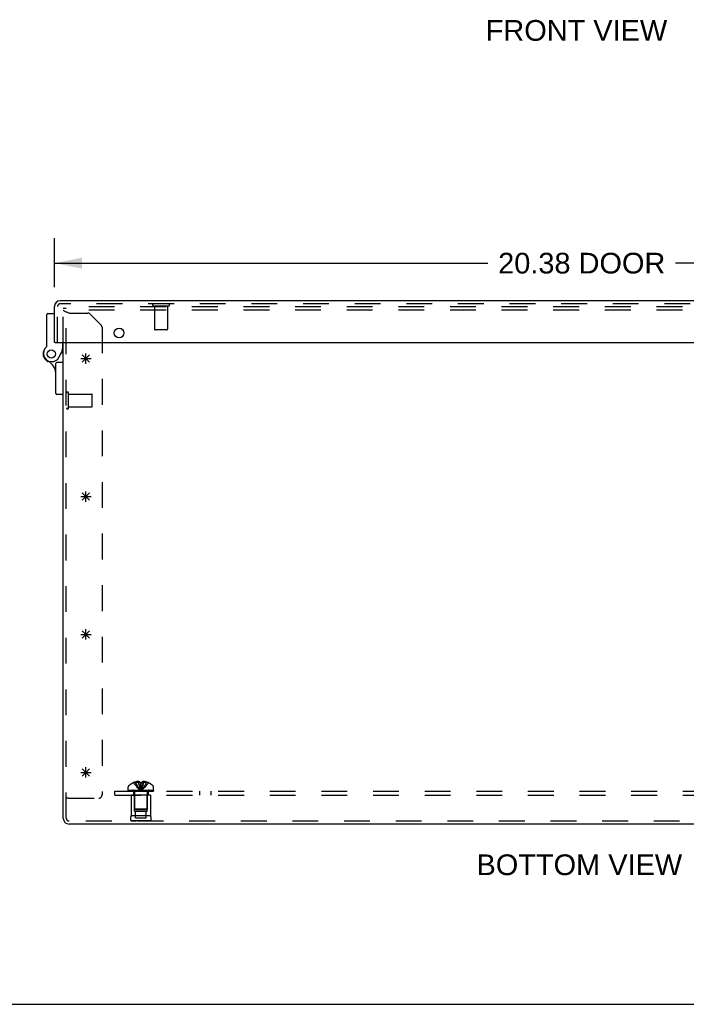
# Model space of a CAD drawing. Header units: inches. Extents: x 0 to 90.7, y 0 to 58.7.
# Tile 1 of 14: x 20.2 to 33.1, y 0 to 19. Entities that reach past the tile are written whole.
import ezdxf

# ---------------------------------------------------------------- set-up
doc = ezdxf.new("R2010")
doc.units = ezdxf.units.IN
doc.header["$LTSCALE"] = 4.986667
doc.header["$MEASUREMENT"] = 0
doc.linetypes.add('HIDDEN', pattern=[0.2, 0.1, -0.1])
doc.layers.get('0').update_dxf_attribs({"linetype": 'CONTINUOUS'})
for name, color, linetype in [('DEFAULT_2', 8, 'HIDDEN'), ('DIMENSIONS', 7, 'CONTINUOUS'), ('DOOR_ASSEMBLY', 7, 'CONTINUOUS'), ('SPOTWELDS', 7, 'CONTINUOUS'), ('SUBPANEL', 7, 'CONTINUOUS')]:
    doc.layers.add(name, color=color, linetype=linetype)
doc.styles.get("Standard").update_dxf_attribs({"font": 'arial.ttf'})
doc.dimstyles.new('DIMSTYLE_1', dxfattribs={"dimtxt": 0.4, "dimasz": 0.533333, "dimexe": 0.09, "dimexo": 0.07, "dimgap": 0.0375, "dimtad": 0, "dimtih": 1, "dimtoh": 1, "dimzin": 4, "dimdsep": 46, "dimtxsty": 'Standard', "dimblk": '_FILLED', "dimblk1": '_FILLED', "dimblk2": '_FILLED', "dimcen": 0.09, "dimadec": 3, "dimazin": 1, "dimtfac": 1, "dimtdec": 3, "dimtofl": 0, "dimtmove": 0, "dimatfit": 3, "dimldrblk": '_FILLED', "dimfxl": 0, "dimtolj": 1, "dimtzin": 4, "dimarcsym": 0})

# ---------------------------------------------------------------- blocks, each defined once
blk = doc.blocks.new('_FILLED')
at = {"color": 0, "linetype": 'ByBlock'}
blk.add_solid([(0, 0), (-1, 0.2), (-1, -0.2)], dxfattribs=at)
blk = doc.blocks.new('*D9')
at = {"layer": 'DIMENSIONS', "color": 2, "linetype": 'Continuous'}
for p, q in [((20.901, 13.865), (20.901, 14.81)), ((41.276, 13.865), (41.276, 14.81)), ((20.901, 14.33), (29.275, 14.33)), ((41.276, 14.33), (32.902, 14.33))]:
    blk.add_line(p, q, dxfattribs=at)
at = {"layer": 'DIMENSIONS', "color": 2, "linetype": 'Continuous', "xscale": 0.5333333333, "yscale": 0.5333333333, "zscale": 0.5333333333, "rotation": 180}
blk.add_blockref('_FILLED', (20.901, 14.33), dxfattribs=at)
at = {"layer": 'DIMENSIONS', "color": 2, "linetype": 'Continuous', "xscale": 0.5333333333, "yscale": 0.5333333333, "zscale": 0.5333333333}
blk.add_blockref('_FILLED', (41.276, 14.33), dxfattribs=at)
at = {"layer": 'DIMENSIONS', "color": 2, "linetype": 'Continuous', "insert": (31.089, 14.53), "char_height": 0.4, "width": 3.22677, "attachment_point": 2, "line_spacing_factor": 0.9}
blk.add_mtext('20.38 DOOR', dxfattribs=at)

msp = doc.modelspace()

# ---------------------------------------------------------------- linework, layer by layer
at = {"color": 3, "linetype": 'Continuous'}
for p, q in [((21.071, 3.596), (21.071, 12.793)), ((40.959, 3.484), (21.183, 3.484))]:
    msp.add_line(p, q, dxfattribs=at)
at = {"color": 7, "linetype": 'Continuous'}
msp.add_line((0, 0), (90.667, 0), dxfattribs=at)
at = {"color": 3, "linetype": 'Continuous'}
msp.add_arc((21.183, 3.596), 0.112, 180, 270, dxfattribs=at)
at = {"layer": 'DEFAULT_2', "color": 8, "linetype": 'HIDDEN'}
for p, q in [((21.071, 12.793), (21.071, 13.454)), ((21.131, 13.454), (21.071, 13.454)), ((21.131, 3.596), (21.131, 13.484)), ((41.011, 13.484), (21.131, 13.484)), ((41.011, 13.424), (21.131, 13.424)), ((21.183, 13.365), (21.545, 13.365)), ((21.803, 13.133), (21.59, 13.346)), ((21.821, 13.089), (21.821, 4.047)), ((21.174, 11.532), (21.174, 11.816)), ((21.174, 11.798), (21.621, 11.798)), ((21.631, 11.56), (21.631, 11.788)), ((21.174, 11.55), (21.621, 11.55)), ((22.325, 4.139), (22.325, 4.201)), ((22.431, 4.285), (22.431, 4.286)), ((22.432, 4.286), (22.431, 4.285)), ((22.553, 4.286), (22.432, 4.286)), ((22.467, 4.286), (22.467, 4.298)), ((22.521, 4.286), (22.521, 4.307)), ((22.553, 4.286), (22.553, 4.298)), ((22.553, 4.286), (22.553, 4.285)), ((22.587, 4.257), (22.584, 4.228)), ((22.589, 4.286), (22.587, 4.256)), ((22.589, 4.298), (22.589, 4.286)), ((22.589, 4.286), (22.589, 4.285)), ((22.71, 4.286), (22.589, 4.286)), ((22.621, 4.286), (22.621, 4.307)), ((22.676, 4.286), (22.676, 4.298)), ((22.711, 4.285), (22.71, 4.286)), ((22.712, 4.286), (22.711, 4.285)), ((22.817, 4.139), (22.817, 4.201)), ((22.325, 4.139), (22.817, 4.139)), ((22.325, 4.119), (22.325, 4.134)), ((22.325, 4.134), (22.817, 4.134)), ((22.325, 4.119), (22.817, 4.119)), ((22.333, 4.134), (22.333, 4.119)), ((22.351, 4.119), (22.351, 4.134)), ((22.372, 4.119), (22.372, 4.134)), ((22.378, 4.134), (22.378, 4.119)), ((22.383, 4.044), (22.383, 3.644)), ((22.759, 4.044), (22.383, 4.044)), ((22.384, 4.119), (22.384, 4.134)), ((22.403, 4.119), (22.403, 4.134)), ((22.413, 4.119), (22.413, 4.134)), ((22.431, 4.119), (22.431, 4.134)), ((22.446, 3.732), (22.446, 4.044)), ((22.447, 4.102), (22.447, 3.774)), ((22.454, 4.134), (22.454, 4.119)), ((22.465, 4.119), (22.465, 4.134)), ((22.5, 4.119), (22.5, 4.134)), ((22.504, 4.119), (22.504, 4.134)), ((22.568, 4.149), (22.571, 4.125)), ((22.568, 4.149), (22.571, 4.125)), ((22.638, 4.119), (22.638, 4.134)), ((22.642, 4.134), (22.642, 4.119)), ((22.677, 4.119), (22.677, 4.134)), ((22.688, 4.119), (22.688, 4.134)), ((22.695, 4.102), (22.695, 3.774)), ((22.696, 3.732), (22.696, 4.044)), ((22.711, 4.119), (22.711, 4.134)), ((22.729, 4.134), (22.729, 4.119)), ((22.739, 4.119), (22.739, 4.134)), ((22.759, 4.119), (22.759, 4.134)), ((22.759, 4.044), (22.759, 3.644)), ((22.764, 4.119), (22.764, 4.134)), ((22.77, 4.119), (22.77, 4.134)), ((22.791, 4.134), (22.791, 4.119)), ((22.809, 4.119), (22.809, 4.134)), ((22.817, 4.134), (22.817, 4.119)), ((21.171, 3.984), (21.131, 3.984)), ((21.171, 3.984), (21.758, 3.984)), ((22.759, 3.644), (22.383, 3.644)), ((22.446, 3.732), (22.696, 3.732)), ((22.457, 3.764), (22.447, 3.774)), ((22.695, 3.774), (22.447, 3.774)), ((22.457, 3.764), (22.685, 3.764)), ((22.47, 3.607), (22.47, 3.732)), ((22.673, 3.607), (22.673, 3.732)), ((22.685, 3.764), (22.695, 3.774)), ((40.959, 3.544), (21.183, 3.544)), ((22.759, 3.545), (22.383, 3.545)), ((22.383, 3.545), (22.471, 3.544)), ((22.47, 3.607), (22.673, 3.607)), ((22.759, 3.545), (22.671, 3.544))]:
    msp.add_line(p, q, dxfattribs=at)
for points in [[(21.183, 13.365), (21.168, 13.37), (21.154, 13.375), (21.14, 13.38), (21.127, 13.385), (21.115, 13.39), (21.104, 13.395), (21.094, 13.4), (21.086, 13.405), (21.08, 13.41), (21.075, 13.415), (21.072, 13.419), (21.071, 13.424)], [(22.431, 4.285), (22.451, 4.256), (22.472, 4.228), (22.494, 4.201), (22.518, 4.175), (22.544, 4.149), (22.571, 4.125)], [(22.521, 4.307), (22.516, 4.307), (22.511, 4.307), (22.506, 4.306), (22.501, 4.305), (22.495, 4.305), (22.49, 4.304), (22.484, 4.303), (22.479, 4.301), (22.473, 4.3), (22.467, 4.298)], [(22.467, 4.286), (22.481, 4.257), (22.497, 4.228), (22.514, 4.201), (22.532, 4.175), (22.551, 4.149), (22.571, 4.125)], [(22.553, 4.298), (22.549, 4.3), (22.545, 4.302), (22.541, 4.303), (22.537, 4.304), (22.533, 4.305), (22.529, 4.306), (22.525, 4.307), (22.521, 4.307)], [(22.521, 4.286), (22.528, 4.257), (22.536, 4.228), (22.544, 4.201), (22.552, 4.175), (22.562, 4.149), (22.571, 4.125)], [(22.553, 4.286), (22.556, 4.257), (22.558, 4.228), (22.561, 4.201), (22.564, 4.175), (22.568, 4.149)], [(22.553, 4.285), (22.559, 4.285), (22.565, 4.286), (22.571, 4.286), (22.577, 4.286)], [(22.553, 4.285), (22.556, 4.256), (22.558, 4.228), (22.561, 4.201), (22.564, 4.175)], [(22.621, 4.286), (22.614, 4.257), (22.606, 4.228), (22.598, 4.201), (22.59, 4.175), (22.581, 4.149), (22.571, 4.125)], [(22.676, 4.286), (22.661, 4.257), (22.645, 4.228), (22.628, 4.201), (22.61, 4.175), (22.591, 4.149), (22.571, 4.125)], [(22.711, 4.285), (22.692, 4.256), (22.671, 4.228), (22.648, 4.201), (22.624, 4.175), (22.598, 4.149), (22.571, 4.125)], [(22.584, 4.228), (22.581, 4.201), (22.578, 4.175), (22.575, 4.149), (22.571, 4.125)], [(22.581, 4.201), (22.578, 4.175), (22.575, 4.149), (22.571, 4.125)], [(22.589, 4.285), (22.583, 4.285), (22.577, 4.286)], [(22.621, 4.307), (22.617, 4.307), (22.613, 4.306), (22.609, 4.305), (22.605, 4.304), (22.601, 4.303), (22.597, 4.302), (22.593, 4.3), (22.589, 4.298)], [(22.676, 4.298), (22.669, 4.3), (22.664, 4.301), (22.658, 4.303), (22.652, 4.304), (22.647, 4.305), (22.641, 4.305), (22.636, 4.306), (22.631, 4.307), (22.626, 4.307), (22.621, 4.307)]]:
    msp.add_lwpolyline(points, dxfattribs=at)
for centre, radius, start, end in [((21.545, 13.302), 0.063, 45, 90), ((21.758, 13.089), 0.063, 0, 45), ((21.153, 11.816), 0.0215, 360, 180), ((21.621, 11.788), 0.01, 360, 90), ((21.153, 11.532), 0.0215, 180, 0), ((21.621, 11.56), 0.01, 270, 0), ((22.36, 4.201), 0.035, 130.9334, 180), ((22.571, 3.957), 0.357, 113.1727, 130.9334), ((22.571, 3.957), 0.357, 107.0407, 113.0017), ((22.571, 3.957), 0.357, 66.9983, 72.9593), ((22.571, 3.957), 0.357, 49.0666, 66.8273), ((22.782, 4.201), 0.035, 0, 49.0666), ((21.758, 4.047), 0.063, 270, 360), ((22.41, 4.102), 0.0372, 59.9503, 90), ((22.41, 4.102), 0.0372, 0, 27.5399), ((22.732, 4.102), 0.0372, 152.4601, 180), ((22.732, 4.102), 0.0372, 90, 120.0497), ((22.47, 3.595), 0.1, 150.0508, 209.9492), ((22.672, 3.595), 0.1, 330.0508, 29.9492), ((21.183, 3.596), 0.052, 180, 270)]:
    msp.add_arc(centre, radius, start, end, dxfattribs=at)
at = {"layer": 'DOOR_ASSEMBLY', "color": 3, "linetype": 'Continuous'}
for p, q in [((41.164, 13.603), (21.013, 13.603)), ((20.901, 12.793), (20.901, 13.491)), ((20.916, 12.793), (41.261, 12.793))]:
    msp.add_line(p, q, dxfattribs=at)
at = {"layer": 'DOOR_ASSEMBLY', "color": 8, "linetype": 'HIDDEN'}
for p, q in [((41.164, 13.543), (21.013, 13.543)), ((20.961, 12.793), (20.961, 13.491)), ((23.103, 13.5), (22.819, 13.5)), ((22.837, 13.5), (22.837, 13.053)), ((23.085, 13.5), (23.085, 13.053)), ((23.075, 13.043), (22.847, 13.043))]:
    msp.add_line(p, q, dxfattribs=at)
at = {"layer": 'DOOR_ASSEMBLY', "color": 7, "linetype": 'Continuous'}
for p, q in [((20.756, 12.727), (20.756, 13.337)), ((20.776, 13.357), (20.901, 13.357)), ((20.916, 12.793), (20.901, 12.793)), ((21.061, 12.657), (21.061, 12.793)), ((20.991, 12.516), (21.061, 12.657)), ((21.036, 12.607), (21.071, 12.574)), ((21.061, 12.657), (21.041, 12.662)), ((21.071, 12.629), (21.047, 12.629)), ((20.926, 11.81), (20.926, 12.391)), ((21.071, 12.411), (20.946, 12.411)), ((21.071, 11.79), (20.946, 11.79))]:
    msp.add_line(p, q, dxfattribs=at)
at = {"layer": 'DOOR_ASSEMBLY', "color": 3, "linetype": 'Continuous'}
msp.add_circle((22.151, 12.981), 0.0938, dxfattribs=at)
at = {"layer": 'DOOR_ASSEMBLY', "color": 7, "linetype": 'Continuous'}
for radius in [0.079, 0.078]:
    msp.add_circle((20.841, 12.574), radius, dxfattribs=at)
at = {"layer": 'DOOR_ASSEMBLY', "color": 3, "linetype": 'Continuous'}
msp.add_arc((21.013, 13.491), 0.112, 90, 180, dxfattribs=at)
at = {"layer": 'DOOR_ASSEMBLY', "color": 8, "linetype": 'HIDDEN'}
for centre, radius, start, end in [((21.013, 13.491), 0.052, 90, 180), ((22.819, 13.522), 0.0215, 90, 270), ((23.103, 13.522), 0.0215, 270, 90), ((22.847, 13.053), 0.01, 180, 270), ((23.075, 13.053), 0.01, 270, 360)]:
    msp.add_arc(centre, radius, start, end, dxfattribs=at)
at = {"layer": 'DOOR_ASSEMBLY', "color": 7, "linetype": 'Continuous'}
for centre, radius, start, end in [((20.776, 13.337), 0.02, 90, 180), ((20.841, 12.574), 0.158, 158.6874, 246.1735), ((20.848, 12.586), 0.16, 128.2106, 333.852), ((20.736, 12.727), 0.02, 308.2106, 360), ((20.676, 12.201), 0.25, 0, 66.1735), ((20.946, 12.391), 0.02, 90, 180), ((20.946, 11.81), 0.02, 180, 270)]:
    msp.add_arc(centre, radius, start, end, dxfattribs=at)
at = {"layer": 'SPOTWELDS', "color": 40, "linetype": 'Continuous'}
for p, q in [((21.509, 12.384), (21.509, 12.584)), ((21.409, 12.484), (21.609, 12.484)), ((21.438, 12.414), (21.579, 12.555)), ((21.579, 12.414), (21.438, 12.555)), ((21.509, 9.718), (21.509, 9.918)), ((21.409, 9.818), (21.609, 9.818)), ((21.438, 9.747), (21.579, 9.888)), ((21.438, 9.888), (21.579, 9.747)), ((21.509, 7.051), (21.509, 7.251)), ((21.409, 7.151), (21.609, 7.151)), ((21.438, 7.222), (21.579, 7.08)), ((21.438, 7.08), (21.579, 7.222)), ((21.509, 4.384), (21.509, 4.584)), ((21.409, 4.484), (21.609, 4.484)), ((21.438, 4.555), (21.579, 4.414)), ((21.438, 4.414), (21.579, 4.555))]:
    msp.add_line(p, q, dxfattribs=at)
at = {"layer": 'SUBPANEL', "color": 8, "linetype": 'HIDDEN'}
for p, q in [((22.071, 4.044), (22.071, 4.119)), ((22.071, 4.119), (40.071, 4.119)), ((22.071, 4.044), (40.071, 4.044)), ((22.431, 4.119), (22.431, 4.044)), ((22.712, 4.119), (22.712, 4.044)), ((23.712, 4.044), (23.712, 4.119)), ((23.93, 4.044), (23.93, 4.119))]:
    msp.add_line(p, q, dxfattribs=at)

# ---------------------------------------------------------------- texts
at = {"layer": 'DIMENSIONS', "color": 2, "linetype": 'Continuous', "char_height": 0.4, "attachment_point": 2, "line_spacing_factor": 0.9}
for s, insert, width in [('FRONT VIEW', (30.987, 19.03), 3.50037), ('BOTTOM VIEW', (31.042, 2.898), 3.96431)]:
    msp.add_mtext(s, dxfattribs=dict(at, insert=insert, width=width))

# ---------------------------------------------------------------- dimensions: what is measured, and where the dimension line sits
at = {"layer": 'DIMENSIONS', "color": 2, "linetype": 'Continuous'}
dim = msp.add_linear_dim(base=(41.276098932, 14.329934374), p1=(20.901098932, 14.879934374), p2=(41.276098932, 14.879934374), text='<> DOOR', dimstyle='DIMSTYLE_1', dxfattribs=at)
dim.commit()
dim.dimension.update_dxf_attribs({"geometry": '*D9', "text_midpoint": (31.088598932, 14.329934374), "dimtype": 160})

doc.saveas('drawing.dxf')
